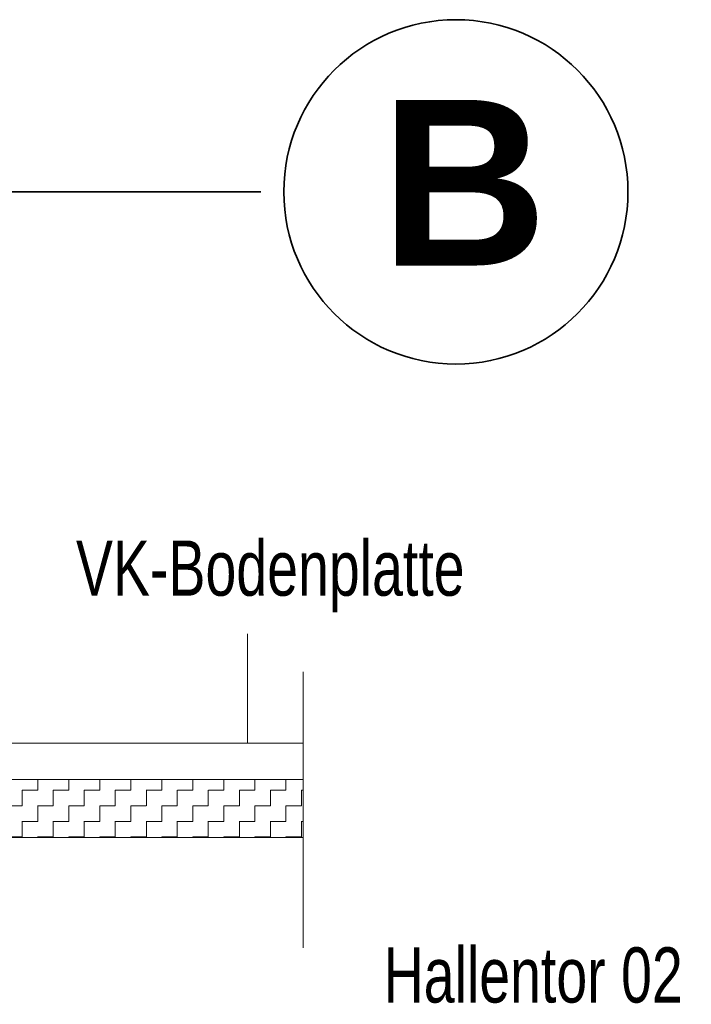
# Model space of a CAD drawing. Header units: metres. Extents: x 1314 to 1415, y -87 to -52.
# Tile 250 of 256: x 1404.324 to 1404.811, y -76.745 to -76.032. Entities that reach past the tile are written whole.
import ezdxf

# ---------------------------------------------------------------- set-up
doc = ezdxf.new("R2010")
doc.units = ezdxf.units.M
for name, pattern in [('AUSGEZOGEN', [0]), ('STRICHLINIE2_S3', [0.275, 0.2, -0.075]), ('STRICHPUNKT2_S5', [0.5, 0.35, -0.05, 0.05, -0.05])]:
    doc.linetypes.add(name, pattern=pattern)
for name, color, linetype in [('XR$9$_40733', 7, 'Continuous'), ('XR$9$_42143', 7, 'Continuous'), ('XR$9$_42154', 7, 'Continuous')]:
    doc.layers.add(name, color=color, linetype=linetype)
for name, color, linetype, lineweight in [('XR$9$Achsen', 4, 'AUSGEZOGEN', 13), ('XR$9$Muster', 4, 'AUSGEZOGEN', 13), ('XR$9$Text 1_100', 3, 'AUSGEZOGEN', 18), ('XR$9$Wand Mauerwerk tr_1', 42, 'AUSGEZOGEN', 18)]:
    doc.layers.add(name, color=color, linetype=linetype, lineweight=lineweight)
doc.styles.add('ARIAL', font='arial.ttf')

msp = doc.modelspace()

# ---------------------------------------------------------------- hatches: boundary and pattern name
at = {"layer": 'XR$9$Muster', "linetype": 'AUSGEZOGEN', "lineweight": 13, "transparency": 33554687}
h = msp.add_hatch(dxfattribs=at)
h.set_pattern_fill('MUSTER', color=4, scale=0.01125, angle=90, style=0, pattern_type=2)
h.set_pattern_definition([(90, (-0.0225, 0.0225), (-0.01125, 0.01125), [0.01125, -0.01125]), (180, (-0.0225, 0.0225), (-0.01125, -0.01125), [0.01125, -0.01125])])
h.paths.add_polyline_path([(1404.03897, -76.62409), (1404.52996, -76.62409), (1404.52996, -76.58209), (1404.03897, -76.58209)], flags=0)

# ---------------------------------------------------------------- linework, layer by layer
at = {"layer": 'XR$9$_40733', "color": 2, "linetype": 'AUSGEZOGEN', "lineweight": 18, "transparency": 33554687}
for p, q in [((1404.52996, -76.58209), (1404.03897, -76.58209)), ((1404.03897, -76.62409), (1404.52996, -76.62409))]:
    msp.add_line(p, q, dxfattribs=at)
at = {"layer": 'XR$9$_42143', "color": 7, "linetype": 'AUSGEZOGEN', "lineweight": 13, "transparency": 33554687}
msp.add_line((1404.01996, -76.55586), (1404.52996, -76.55586), dxfattribs=at)
at = {"layer": 'XR$9$_42154', "color": 7, "linetype": 'STRICHLINIE2_S3', "lineweight": 13, "transparency": 33554687}
msp.add_line((1404.52996, -76.70409), (1404.52996, -76.50409), dxfattribs=at)
at = {"layer": 'XR$9$Achsen', "color": 4, "linetype": 'STRICHPUNKT2_S5', "lineweight": 35, "transparency": 33554687}
msp.add_line((1400.24931, -76.15637), (1404.51596, -76.15637), dxfattribs=at)
at = {"layer": 'XR$9$Achsen', "color": 4, "linetype": 'AUSGEZOGEN', "lineweight": 35, "transparency": 33554687}
msp.add_circle((1404.6407, -76.15637), 0.12474, dxfattribs=at)
at = {"layer": 'XR$9$Wand Mauerwerk tr_1', "color": 7, "linetype": 'AUSGEZOGEN', "lineweight": 18, "transparency": 33554687}
msp.add_line((1404.48967, -76.4766), (1404.48967, -76.55586), dxfattribs=at)

# ---------------------------------------------------------------- texts
at = {"layer": 'XR$9$Achsen', "color": 4, "linetype": 'AUSGEZOGEN', "lineweight": 35, "transparency": 33554687, "insert": (1404.58602, -76.20976), "char_height": 0.12, "width": 0.186482, "attachment_point": 7, "style": 'ARIAL'}
msp.add_mtext('\\A1;{\\fArial|i0|b1;\\H0.120000;\\W1.000000;\\C4;B}\\P', dxfattribs=at)
at = {"layer": 'XR$9$Text 1_100', "color": 3, "linetype": 'AUSGEZOGEN', "lineweight": 18, "transparency": 33554687, "char_height": 0.04, "attachment_point": 7, "style": 'ARIAL'}
for s, insert, width in [('\\W0.72;VK-Bodenplatte', (1404.36523, -76.46105), 0.2952999), ('\\W0.72;Hallentor 02', (1404.58832, -76.74433), 0.2310345)]:
    msp.add_mtext(s, dxfattribs=dict(at, insert=insert, width=width))

doc.saveas('drawing.dxf')
